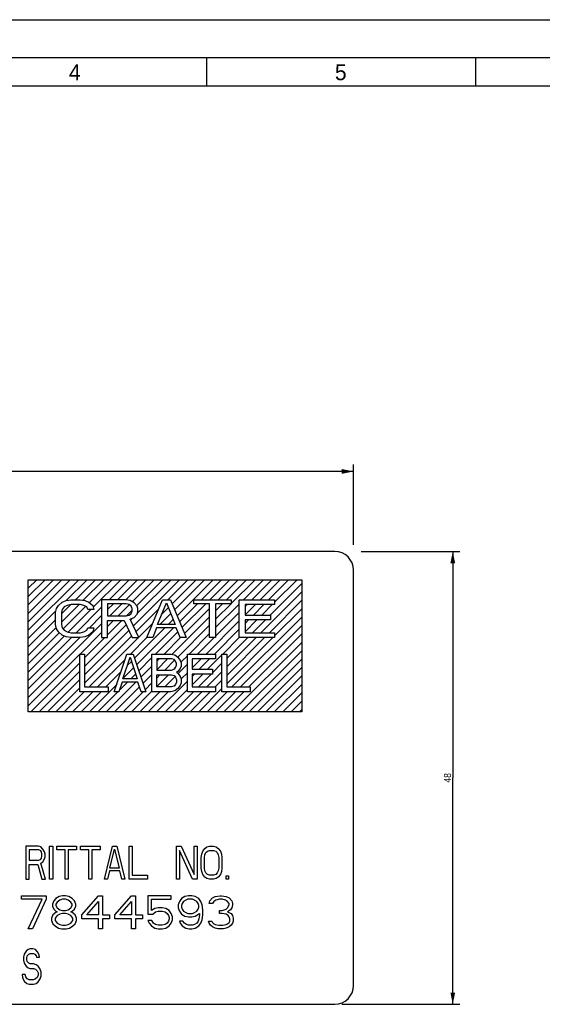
# Model space of a CAD drawing. Header units: millimetres. Extents: x 0 to 420, y -116 to 297.
# Tile 4 of 11: x 198 to 309, y 88 to 297. Entities that reach past the tile are written whole.
import ezdxf

# ---------------------------------------------------------------- set-up
doc = ezdxf.new("R2010")
doc.units = ezdxf.units.MM
doc.header["$LTSCALE"] = 23.1
doc.layers.get('0').update_dxf_attribs({"linetype": 'CONTINUOUS'})
doc.styles.get("Standard").update_dxf_attribs({"font": 'txt', "width": 0.9})
doc.styles.add('TEXTSTYLE_2', font='txt')
doc.dimstyles.new('DIMSTYLE_1', dxfattribs={"dimtxt": 1.5, "dimasz": 2.5, "dimexe": 1.5, "dimexo": 1.5, "dimgap": 0.375, "dimtad": 1, "dimdec": 0, "dimlfac": 0.5, "dimzin": 0, "dimdsep": 46, "dimtxsty": 'Standard', "dimblk": '_FILLED', "dimblk1": '_FILLED', "dimblk2": '_FILLED', "dimcen": 0.09, "dimazin": 0, "dimtp": 0.3, "dimtm": 0.3, "dimtfac": 1, "dimtdec": 0, "dimtofl": 0, "dimtmove": 0, "dimatfit": 3, "dimldrblk": '_FILLED', "dimfxl": 0, "dimtolj": 1, "dimtzin": 0, "dimarcsym": 0})

# ---------------------------------------------------------------- blocks, each defined once
blk = doc.blocks.new('_FILLED')
at = {"color": 0, "linetype": 'ByBlock'}
blk.add_solid([(0, 0), (-1, 0.2), (-1, -0.2)], dxfattribs=at)
blk = doc.blocks.new('*D1')
at = {"color": 2, "linetype": 'Continuous'}
for p, q in [((69.09, 181.8), (69.09, 202.75)), ((269.09, 185.68), (269.09, 202.75)), ((69.09, 201.25), (169.09, 201.25)), ((269.09, 201.25), (169.09, 201.25))]:
    blk.add_line(p, q, dxfattribs=at)
at = {"color": 2, "linetype": 'Continuous', "xscale": 2.5, "yscale": 2.5, "zscale": 2.5, "rotation": 180}
blk.add_blockref('_FILLED', (69.09, 201.25), dxfattribs=at)
at = {"color": 2, "linetype": 'Continuous', "xscale": 2.5, "yscale": 2.5, "zscale": 2.5}
blk.add_blockref('_FILLED', (269.09, 201.25), dxfattribs=at)
at = {"color": 2, "linetype": 'Continuous', "insert": (169.09, 203.13), "char_height": 1.5, "width": 4.05, "attachment_point": 2, "line_spacing_factor": 0.9}
blk.add_mtext('100', dxfattribs=at)
blk = doc.blocks.new('*D2')
at = {"color": 2, "linetype": 'Continuous'}
for p, q in [((270.7, 184.3), (291.64, 184.3)), ((290.14, 184.3), (290.14, 136.3)), ((290.14, 88.3), (290.14, 136.3)), ((266.59, 88.3), (291.64, 88.3))]:
    blk.add_line(p, q, dxfattribs=at)
at = {"color": 2, "linetype": 'Continuous', "xscale": 2.5, "yscale": 2.5, "zscale": 2.5}
for p, rotation in [((290.14, 184.3), 90), ((290.14, 88.3), 270)]:
    blk.add_blockref('_FILLED', p, dxfattribs=dict(at, rotation=rotation))
at = {"color": 2, "linetype": 'Continuous', "insert": (288.27, 136.3), "char_height": 1.5, "width": 2.7, "attachment_point": 2, "rotation": 90, "line_spacing_factor": 0.9}
blk.add_mtext('48', dxfattribs=at)

msp = doc.modelspace()

# ---------------------------------------------------------------- linework, layer by layer
at = {"color": 7, "linetype": 'Continuous'}
for p, q in [((0, 297), (420, 297)), ((6, 289), (413, 289)), ((238, 283), (238, 289)), ((295, 283), (295, 289)), ((6, 283), (413, 283)), ((265.09, 184.3), (73.09, 184.3)), ((269.09, 92.3), (269.09, 180.3)), ((200.09, 150.3), (200.09, 178.3)), ((200.09, 178.3), (258.09, 178.3)), ((258.09, 178.3), (258.09, 150.3)), ((206.49, 172.86), (207.32, 173.54)), ((207.32, 173.54), (208.16, 173.88)), ((208.16, 173.88), (209.2, 174.05)), ((209.2, 174.05), (211.07, 174.05)), ((211.07, 174.05), (212.12, 173.88)), ((212.12, 173.88), (212.95, 173.54)), ((212.95, 173.54), (213.78, 172.86)), ((220.66, 174.05), (215.66, 174.05)), ((215.66, 174.05), (215.66, 166.05)), ((221.7, 173.88), (220.66, 174.05)), ((222.53, 173.37), (221.7, 173.88)), ((223.16, 172.69), (222.53, 173.37)), ((225.24, 166.05), (228.57, 174.05)), ((227.53, 168.77), (229.41, 173.37)), ((228.57, 174.05), (230.24, 174.05)), ((229.41, 173.37), (231.28, 168.77)), ((230.24, 174.05), (233.57, 166.05)), ((235.24, 174.05), (243.16, 174.05)), ((235.24, 173.2), (235.24, 174.05)), ((243.16, 174.05), (243.16, 173.2)), ((244.82, 174.05), (252.32, 174.05)), ((244.82, 166.05), (244.82, 174.05)), ((252.32, 174.05), (252.32, 173.03)), ((205.87, 171.33), (206.07, 172.18)), ((205.87, 168.77), (205.87, 171.33)), ((206.07, 172.18), (206.49, 172.86)), ((207.32, 172.01), (207.12, 171.33)), ((207.12, 171.33), (207.12, 168.77)), ((207.74, 172.52), (207.32, 172.01)), ((208.37, 172.86), (207.74, 172.52)), ((209.2, 173.03), (208.37, 172.86)), ((211.07, 173.03), (209.2, 173.03)), ((211.91, 172.86), (211.07, 173.03)), ((212.53, 172.52), (211.91, 172.86)), ((212.74, 172.01), (212.53, 172.52)), ((213.99, 172.01), (212.74, 172.01)), ((213.78, 172.86), (213.99, 172.01)), ((220.87, 173.2), (216.91, 173.2)), ((216.91, 173.2), (216.91, 170.64)), ((221.49, 173.03), (220.87, 173.2)), ((221.91, 172.69), (221.49, 173.03)), ((221.49, 170.81), (221.91, 171.16)), ((222.12, 172.18), (221.91, 172.69)), ((221.91, 171.16), (222.12, 171.67)), ((222.12, 171.67), (222.12, 172.18)), ((223.37, 172.18), (223.16, 172.69)), ((223.16, 170.99), (223.37, 171.5)), ((223.37, 171.5), (223.37, 172.18)), ((238.57, 173.2), (235.24, 173.2)), ((238.57, 166.05), (238.57, 173.2)), ((243.16, 173.2), (239.82, 173.2)), ((239.82, 173.2), (239.82, 166.05)), ((252.32, 173.03), (246.07, 173.03)), ((246.07, 173.03), (246.07, 170.81)), ((216.91, 170.64), (220.87, 170.64)), ((216.91, 169.62), (220.45, 169.62)), ((216.91, 166.05), (216.91, 169.62)), ((220.45, 169.62), (222.12, 166.05)), ((220.87, 170.64), (221.49, 170.81)), ((221.7, 169.96), (222.53, 170.3)), ((223.57, 166.05), (221.7, 169.96)), ((222.53, 170.3), (223.16, 170.99)), ((246.07, 170.81), (251.49, 170.81)), ((251.49, 169.79), (246.07, 169.79)), ((246.07, 169.79), (246.07, 167.07)), ((251.49, 170.81), (251.49, 169.79)), ((206.07, 167.92), (205.87, 168.77)), ((206.49, 167.24), (206.07, 167.92)), ((207.32, 166.56), (206.49, 167.24)), ((207.12, 168.77), (207.32, 168.09)), ((207.32, 168.09), (207.74, 167.58)), ((207.74, 167.58), (208.37, 167.24)), ((208.37, 167.24), (209.2, 167.07)), ((209.2, 167.07), (211.07, 167.07)), ((211.07, 167.07), (211.91, 167.24)), ((211.91, 167.24), (212.53, 167.58)), ((212.53, 167.58), (212.74, 168.09)), ((212.74, 168.09), (213.99, 168.09)), ((213.78, 167.24), (212.95, 166.56)), ((213.99, 168.09), (213.78, 167.24)), ((227.32, 168.09), (226.49, 166.05)), ((231.49, 168.09), (227.32, 168.09)), ((231.28, 168.77), (227.53, 168.77)), ((232.32, 166.05), (231.49, 168.09)), ((246.07, 167.07), (252.32, 167.07)), ((252.32, 167.07), (252.32, 166.05)), ((208.16, 166.22), (207.32, 166.56)), ((209.2, 166.05), (208.16, 166.22)), ((211.07, 166.05), (209.2, 166.05)), ((212.12, 166.22), (211.07, 166.05)), ((212.95, 166.56), (212.12, 166.22)), ((215.66, 166.05), (216.91, 166.05)), ((222.12, 166.05), (223.57, 166.05)), ((226.49, 166.05), (225.24, 166.05)), ((233.57, 166.05), (232.32, 166.05)), ((239.82, 166.05), (238.57, 166.05)), ((252.32, 166.05), (244.82, 166.05)), ((211.01, 162.55), (212.01, 162.55)), ((211.01, 154.55), (211.01, 162.55)), ((212.01, 162.55), (212.01, 155.57)), ((218.34, 154.55), (221.01, 162.55)), ((220.18, 157.28), (221.68, 161.87)), ((221.01, 162.55), (222.34, 162.55)), ((221.68, 161.87), (223.18, 157.28)), ((222.34, 162.55), (225.01, 154.55)), ((226.34, 162.55), (230.34, 162.55)), ((226.34, 154.55), (226.34, 162.55)), ((230.51, 161.53), (227.34, 161.53)), ((227.34, 161.53), (227.34, 159.15)), ((230.34, 162.55), (231.18, 162.38)), ((231.01, 161.36), (230.51, 161.53)), ((231.34, 161.02), (231.01, 161.36)), ((231.18, 162.38), (231.84, 161.87)), ((231.51, 160.51), (231.34, 161.02)), ((231.84, 161.87), (232.34, 161.19)), ((232.34, 161.19), (232.51, 160.68)), ((233.84, 162.55), (239.84, 162.55)), ((233.84, 154.55), (233.84, 162.55)), ((239.84, 161.53), (234.84, 161.53)), ((234.84, 161.53), (234.84, 159.32)), ((239.84, 162.55), (239.84, 161.53)), ((241.18, 162.55), (242.18, 162.55)), ((241.18, 154.55), (241.18, 162.55)), ((242.18, 162.55), (242.18, 155.57)), ((227.34, 159.15), (230.51, 159.15)), ((230.51, 159.15), (231.01, 159.32)), ((231.01, 159.32), (231.34, 159.66)), ((231.34, 159.66), (231.51, 160.17)), ((231.51, 160.17), (231.51, 160.51)), ((231.84, 158.81), (231.51, 158.64)), ((231.51, 158.64), (231.84, 158.47)), ((232.34, 159.49), (231.84, 158.81)), ((232.51, 160), (232.34, 159.49)), ((232.51, 160.68), (232.51, 160)), ((234.84, 159.32), (239.18, 159.32)), ((239.18, 159.32), (239.18, 158.3)), ((220.01, 156.6), (219.34, 154.55)), ((223.34, 156.6), (220.01, 156.6)), ((223.18, 157.28), (220.18, 157.28)), ((224.01, 154.55), (223.34, 156.6)), ((227.34, 158.13), (230.51, 158.13)), ((227.34, 155.57), (227.34, 158.13)), ((230.51, 158.13), (231.01, 157.96)), ((231.01, 157.96), (231.34, 157.62)), ((231.34, 157.62), (231.51, 157.11)), ((231.51, 156.6), (231.34, 156.08)), ((231.51, 157.11), (231.51, 156.6)), ((231.84, 158.47), (232.34, 157.79)), ((232.34, 157.79), (232.51, 157.28)), ((232.51, 157.28), (232.51, 156.43)), ((239.18, 158.3), (234.84, 158.3)), ((234.84, 158.3), (234.84, 155.57)), ((217.01, 154.55), (211.01, 154.55)), ((212.01, 155.57), (217.01, 155.57)), ((217.01, 155.57), (217.01, 154.55)), ((219.34, 154.55), (218.34, 154.55)), ((225.01, 154.55), (224.01, 154.55)), ((230.34, 154.55), (226.34, 154.55)), ((230.51, 155.57), (227.34, 155.57)), ((231.18, 154.72), (230.34, 154.55)), ((231.01, 155.74), (230.51, 155.57)), ((231.34, 156.08), (231.01, 155.74)), ((231.84, 155.23), (231.18, 154.72)), ((232.34, 155.91), (231.84, 155.23)), ((232.51, 156.43), (232.34, 155.91)), ((239.84, 154.55), (233.84, 154.55)), ((234.84, 155.57), (239.84, 155.57)), ((239.84, 155.57), (239.84, 154.55)), ((247.18, 154.55), (241.18, 154.55)), ((242.18, 155.57), (247.18, 155.57)), ((247.18, 155.57), (247.18, 154.55)), ((258.09, 150.3), (200.09, 150.3)), ((202.23, 121.8), (199.6, 121.8)), ((199.6, 121.8), (199.6, 114.8)), ((202.34, 121.06), (200.26, 121.06)), ((200.26, 121.06), (200.26, 118.82)), ((202.77, 121.65), (202.23, 121.8)), ((202.67, 120.91), (202.34, 121.06)), ((203.21, 121.21), (202.77, 121.65)), ((203.54, 120.61), (203.21, 121.21)), ((204.63, 121.8), (205.29, 121.8)), ((204.63, 114.8), (204.63, 121.8)), ((205.29, 121.8), (205.29, 114.8)), ((206.17, 121.8), (210.32, 121.8)), ((206.17, 121.06), (206.17, 121.8)), ((207.92, 121.06), (206.17, 121.06)), ((207.92, 114.8), (207.92, 121.06)), ((210.32, 121.06), (208.57, 121.06)), ((208.57, 121.06), (208.57, 114.8)), ((210.32, 121.8), (210.32, 121.06)), ((211.2, 121.8), (215.35, 121.8)), ((211.2, 121.06), (211.2, 121.8)), ((212.95, 121.06), (211.2, 121.06)), ((212.95, 114.8), (212.95, 121.06)), ((215.35, 121.06), (213.6, 121.06)), ((213.6, 121.06), (213.6, 114.8)), ((215.35, 121.8), (215.35, 121.06)), ((216.23, 114.8), (217.98, 121.8)), ((217.43, 117.18), (218.42, 121.21)), ((217.98, 121.8), (218.85, 121.8)), ((218.42, 121.21), (219.4, 117.18)), ((218.85, 121.8), (220.6, 114.8)), ((221.48, 121.8), (222.13, 121.8)), ((221.48, 114.8), (221.48, 121.8)), ((222.13, 121.8), (222.13, 115.69)), ((231.54, 121.8), (232.52, 121.8)), ((231.54, 114.8), (231.54, 121.8)), ((232.52, 121.8), (235.26, 115.84)), ((235.26, 121.8), (235.92, 121.8)), ((235.26, 115.84), (235.26, 121.8)), ((235.92, 121.8), (235.92, 114.8)), ((237.12, 120.76), (237.56, 121.35)), ((237.56, 121.35), (237.99, 121.65)), ((237.99, 121.65), (238.54, 121.8)), ((238.54, 121.8), (239.42, 121.8)), ((239.42, 121.8), (239.96, 121.65)), ((239.96, 121.65), (240.4, 121.35)), ((240.4, 121.35), (240.84, 120.76)), ((202.34, 118.82), (202.67, 118.97)), ((202.88, 120.61), (202.67, 120.91)), ((202.67, 118.97), (202.88, 119.27)), ((202.99, 120.16), (202.88, 120.61)), ((202.88, 119.27), (202.99, 119.72)), ((202.99, 119.72), (202.99, 120.16)), ((203.21, 118.52), (203.54, 119.12)), ((203.65, 120.16), (203.54, 120.61)), ((203.54, 119.12), (203.65, 119.57)), ((203.65, 119.57), (203.65, 120.16)), ((234.93, 114.8), (232.2, 120.91)), ((232.2, 120.91), (232.2, 114.8)), ((236.79, 119.42), (236.9, 120.16)), ((236.79, 117.18), (236.79, 119.42)), ((236.9, 120.16), (237.12, 120.76)), ((237.45, 119.42), (237.56, 120.01)), ((237.45, 117.18), (237.45, 119.42)), ((237.56, 120.01), (237.77, 120.46)), ((237.77, 120.46), (238.1, 120.76)), ((238.1, 120.76), (238.54, 120.91)), ((238.54, 120.91), (239.42, 120.91)), ((239.42, 120.91), (239.85, 120.76)), ((239.85, 120.76), (240.18, 120.46)), ((240.18, 120.46), (240.4, 120.01)), ((240.4, 120.01), (240.51, 119.42)), ((240.51, 119.42), (240.51, 117.18)), ((240.84, 120.76), (241.06, 120.16)), ((241.06, 120.16), (241.17, 119.42)), ((241.17, 119.42), (241.17, 117.18)), ((200.26, 118.82), (202.34, 118.82)), ((200.26, 117.93), (202.12, 117.93)), ((200.26, 114.8), (200.26, 117.93)), ((202.12, 117.93), (202.99, 114.8)), ((202.77, 118.23), (203.21, 118.52)), ((203.76, 114.8), (202.77, 118.23)), ((219.4, 117.18), (217.43, 117.18)), ((236.9, 116.44), (236.79, 117.18)), ((237.56, 116.59), (237.45, 117.18)), ((240.51, 117.18), (240.4, 116.59)), ((241.17, 117.18), (241.06, 116.44)), ((199.6, 114.8), (200.26, 114.8)), ((202.99, 114.8), (203.76, 114.8)), ((205.29, 114.8), (204.63, 114.8)), ((208.57, 114.8), (207.92, 114.8)), ((213.6, 114.8), (212.95, 114.8)), ((216.88, 114.8), (216.23, 114.8)), ((217.32, 116.59), (216.88, 114.8)), ((219.51, 116.59), (217.32, 116.59)), ((219.95, 114.8), (219.51, 116.59)), ((220.6, 114.8), (219.95, 114.8)), ((225.42, 114.8), (221.48, 114.8)), ((222.13, 115.69), (225.42, 115.69)), ((225.42, 115.69), (225.42, 114.8)), ((232.2, 114.8), (231.54, 114.8)), ((235.92, 114.8), (234.93, 114.8)), ((237.12, 115.84), (236.9, 116.44)), ((237.56, 115.25), (237.12, 115.84)), ((237.77, 116.14), (237.56, 116.59)), ((237.99, 114.95), (237.56, 115.25)), ((238.1, 115.84), (237.77, 116.14)), ((238.54, 114.8), (237.99, 114.95)), ((238.54, 115.69), (238.1, 115.84)), ((239.42, 115.69), (238.54, 115.69)), ((239.42, 114.8), (238.54, 114.8)), ((239.85, 115.84), (239.42, 115.69)), ((239.96, 114.95), (239.42, 114.8)), ((240.18, 116.14), (239.85, 115.84)), ((240.4, 115.25), (239.96, 114.95)), ((240.4, 116.59), (240.18, 116.14)), ((240.84, 115.84), (240.4, 115.25)), ((241.06, 116.44), (240.84, 115.84)), ((242.04, 115.55), (242.59, 115.55)), ((242.04, 114.8), (242.04, 115.55)), ((242.59, 114.8), (242.04, 114.8)), ((242.59, 115.55), (242.59, 114.8)), ((198.64, 111.3), (203.89, 111.3)), ((198.64, 110.56), (198.64, 111.3)), ((203.89, 111.3), (203.89, 110.56)), ((205.93, 110.71), (205.49, 110.26)), ((206.66, 111.15), (205.93, 110.71)), ((207.39, 111.3), (206.66, 111.15)), ((207.97, 111.3), (207.39, 111.3)), ((208.7, 111.15), (207.97, 111.3)), ((209.43, 110.71), (208.7, 111.15)), ((209.87, 110.26), (209.43, 110.71)), ((211.47, 107.28), (214.97, 111.3)), ((214.97, 111.3), (215.84, 111.3)), ((215.84, 111.3), (215.84, 107.28)), ((218.47, 107.28), (221.97, 111.3)), ((221.97, 111.3), (222.84, 111.3)), ((222.84, 111.3), (222.84, 107.28)), ((230.43, 111.3), (225.47, 111.3)), ((225.47, 111.3), (225.47, 107.43)), ((230.43, 110.56), (230.43, 111.3)), ((232.62, 110.71), (232.18, 110.11)), ((233.34, 111.15), (232.62, 110.71)), ((234.07, 111.3), (233.34, 111.15)), ((234.8, 111.3), (234.07, 111.3)), ((235.53, 111.15), (234.8, 111.3)), ((236.26, 110.71), (235.53, 111.15)), ((236.7, 110.11), (236.26, 110.71)), ((238.59, 110.26), (239.18, 110.85)), ((239.18, 110.85), (239.76, 111.15)), ((239.76, 111.15), (240.78, 111.3)), ((240.78, 111.3), (241.07, 111.3)), ((241.07, 111.3), (242.09, 111.15)), ((242.09, 111.15), (242.68, 110.85)), ((242.68, 110.85), (243.26, 110.26)), ((203.01, 110.56), (198.64, 110.56)), ((200.09, 104.3), (203.01, 110.56)), ((203.89, 110.56), (200.97, 104.3)), ((205.49, 110.26), (205.2, 109.51)), ((205.2, 109.51), (205.2, 109.07)), ((205.2, 109.07), (205.49, 108.47)), ((206.22, 109.96), (205.93, 109.51)), ((205.93, 109.51), (205.93, 109.22)), ((205.93, 109.22), (206.22, 108.77)), ((206.8, 110.41), (206.22, 109.96)), ((206.22, 108.77), (206.8, 108.32)), ((207.39, 110.56), (206.8, 110.41)), ((207.97, 110.56), (207.39, 110.56)), ((208.55, 110.41), (207.97, 110.56)), ((209.14, 109.96), (208.55, 110.41)), ((208.55, 108.32), (209.14, 108.77)), ((209.43, 109.51), (209.14, 109.96)), ((209.14, 108.77), (209.43, 109.22)), ((209.43, 109.22), (209.43, 109.51)), ((210.16, 109.51), (209.87, 110.26)), ((209.87, 108.47), (210.16, 109.07)), ((210.16, 109.07), (210.16, 109.51)), ((212.49, 107.28), (214.97, 110.11)), ((214.97, 110.11), (214.97, 107.28)), ((219.49, 107.28), (221.97, 110.11)), ((221.97, 110.11), (221.97, 107.28)), ((226.2, 110.56), (230.43, 110.56)), ((226.2, 108.17), (226.2, 110.56)), ((226.93, 108.62), (226.2, 108.17)), ((227.66, 108.77), (226.93, 108.62)), ((228.53, 108.77), (227.66, 108.77)), ((229.26, 108.62), (228.53, 108.77)), ((229.99, 108.17), (229.26, 108.62)), ((232.18, 110.11), (231.89, 109.36)), ((231.89, 109.36), (231.89, 108.77)), ((231.89, 108.77), (232.18, 108.02)), ((232.76, 109.66), (232.62, 109.22)), ((232.62, 109.22), (232.62, 108.92)), ((232.62, 108.92), (232.76, 108.47)), ((233.05, 110.11), (232.76, 109.66)), ((233.49, 110.41), (233.05, 110.11)), ((233.93, 110.56), (233.49, 110.41)), ((234.95, 110.56), (233.93, 110.56)), ((235.39, 110.41), (234.95, 110.56)), ((235.82, 110.11), (235.39, 110.41)), ((236.12, 109.66), (235.82, 110.11)), ((236.26, 109.22), (236.12, 109.66)), ((236.12, 108.47), (236.26, 108.92)), ((236.26, 108.92), (236.26, 109.22)), ((236.99, 109.36), (236.7, 110.11)), ((237.14, 108.32), (236.99, 109.36)), ((238.45, 109.66), (238.59, 110.26)), ((239.18, 109.66), (238.45, 109.66)), ((239.47, 110.11), (239.18, 109.66)), ((239.91, 110.41), (239.47, 110.11)), ((240.64, 110.56), (239.91, 110.41)), ((241.22, 110.56), (240.64, 110.56)), ((241.95, 110.41), (241.22, 110.56)), ((242.39, 110.11), (241.95, 110.41)), ((242.09, 108.47), (242.39, 108.77)), ((242.68, 109.66), (242.39, 110.11)), ((242.39, 108.77), (242.68, 109.36)), ((242.68, 109.36), (242.68, 109.66)), ((243.26, 108.77), (242.97, 108.32)), ((243.26, 110.26), (243.41, 109.66)), ((243.41, 109.36), (243.26, 108.77)), ((243.41, 109.66), (243.41, 109.36)), ((205.34, 107.28), (205.05, 106.54)), ((205.05, 106.54), (205.05, 106.09)), ((205.93, 107.73), (205.34, 107.28)), ((205.49, 108.47), (205.93, 108.02)), ((206.22, 107.13), (205.78, 106.54)), ((205.78, 106.54), (205.78, 106.09)), ((205.93, 108.02), (206.22, 107.88)), ((206.22, 107.88), (205.93, 107.73)), ((206.8, 107.43), (206.22, 107.13)), ((206.8, 108.32), (207.39, 108.17)), ((207.39, 107.58), (206.8, 107.43)), ((207.39, 108.17), (207.97, 108.17)), ((207.97, 107.58), (207.39, 107.58)), ((207.97, 108.17), (208.55, 108.32)), ((208.55, 107.43), (207.97, 107.58)), ((209.14, 107.13), (208.55, 107.43)), ((209.14, 107.88), (209.43, 108.02)), ((209.43, 107.73), (209.14, 107.88)), ((209.57, 106.54), (209.14, 107.13)), ((209.43, 108.02), (209.87, 108.47)), ((210.01, 107.28), (209.43, 107.73)), ((209.57, 106.09), (209.57, 106.54)), ((210.3, 106.54), (210.01, 107.28)), ((210.3, 106.09), (210.3, 106.54)), ((211.47, 106.39), (211.47, 107.28)), ((214.97, 107.28), (212.49, 107.28)), ((215.84, 107.28), (217.3, 107.28)), ((217.3, 107.28), (217.3, 106.39)), ((218.47, 106.39), (218.47, 107.28)), ((221.97, 107.28), (219.49, 107.28)), ((222.84, 107.28), (224.3, 107.28)), ((224.3, 107.28), (224.3, 106.39)), ((225.47, 107.43), (226.49, 107.43)), ((226.49, 107.43), (227.07, 107.88)), ((227.07, 107.88), (227.66, 108.02)), ((227.66, 108.02), (228.53, 108.02)), ((228.53, 108.02), (229.12, 107.88)), ((229.12, 107.88), (229.55, 107.58)), ((229.55, 107.58), (229.84, 107.13)), ((229.84, 107.13), (229.99, 106.68)), ((230.43, 107.58), (229.99, 108.17)), ((229.99, 106.68), (229.99, 106.39)), ((230.72, 106.83), (230.43, 107.58)), ((230.72, 106.24), (230.72, 106.83)), ((232.18, 108.02), (232.62, 107.43)), ((232.62, 107.43), (233.34, 106.98)), ((232.76, 108.47), (233.05, 108.02)), ((233.05, 108.02), (233.49, 107.73)), ((233.34, 106.98), (234.07, 106.83)), ((233.49, 107.73), (233.93, 107.58)), ((233.93, 107.58), (234.95, 107.58)), ((234.07, 106.83), (234.8, 106.83)), ((234.8, 106.83), (235.53, 106.98)), ((234.95, 107.58), (235.39, 107.73)), ((235.39, 107.73), (235.82, 108.02)), ((235.53, 106.98), (236.41, 107.58)), ((235.82, 108.02), (236.12, 108.47)), ((236.41, 107.28), (236.26, 106.39)), ((236.41, 107.58), (236.41, 107.28)), ((236.99, 106.24), (237.14, 107.28)), ((237.14, 107.28), (237.14, 108.32)), ((240.64, 108.17), (241.22, 108.17)), ((240.64, 107.58), (240.64, 108.17)), ((241.22, 107.58), (240.64, 107.58)), ((241.22, 108.17), (242.09, 108.47)), ((242.09, 107.43), (241.22, 107.58)), ((242.53, 107.13), (242.09, 107.43)), ((242.97, 108.32), (242.39, 107.88)), ((242.39, 107.88), (243.12, 107.58)), ((242.82, 106.54), (242.53, 107.13)), ((242.82, 105.94), (242.82, 106.54)), ((243.12, 107.58), (243.41, 107.13)), ((243.41, 107.13), (243.55, 106.54)), ((243.55, 106.54), (243.55, 105.94)), ((205.05, 106.09), (205.34, 105.34)), ((205.34, 105.34), (205.78, 104.9)), ((205.78, 106.09), (206.22, 105.49)), ((205.78, 104.9), (206.51, 104.45)), ((206.22, 105.49), (206.8, 105.19)), ((206.51, 104.45), (207.24, 104.3)), ((206.8, 105.19), (207.39, 105.05)), ((207.39, 105.05), (207.97, 105.05)), ((207.97, 105.05), (208.55, 105.19)), ((208.12, 104.3), (208.84, 104.45)), ((208.55, 105.19), (209.14, 105.49)), ((208.84, 104.45), (209.57, 104.9)), ((209.14, 105.49), (209.57, 106.09)), ((209.57, 104.9), (210.01, 105.34)), ((210.01, 105.34), (210.3, 106.09)), ((214.97, 106.39), (211.47, 106.39)), ((214.97, 104.3), (214.97, 106.39)), ((217.3, 106.39), (215.84, 106.39)), ((215.84, 106.39), (215.84, 104.3)), ((221.97, 106.39), (218.47, 106.39)), ((221.97, 104.3), (221.97, 106.39)), ((224.3, 106.39), (222.84, 106.39)), ((222.84, 106.39), (222.84, 104.3)), ((226.34, 106.09), (225.47, 106.09)), ((225.47, 106.09), (225.76, 105.49)), ((225.76, 105.49), (226.2, 104.9)), ((226.2, 104.9), (226.93, 104.45)), ((226.64, 105.49), (226.34, 106.09)), ((227.07, 105.19), (226.64, 105.49)), ((226.93, 104.45), (227.66, 104.3)), ((227.66, 105.05), (227.07, 105.19)), ((228.53, 105.05), (227.66, 105.05)), ((229.12, 105.19), (228.53, 105.05)), ((228.53, 104.3), (229.26, 104.45)), ((229.55, 105.49), (229.12, 105.19)), ((229.26, 104.45), (229.99, 104.9)), ((229.84, 105.94), (229.55, 105.49)), ((229.99, 106.39), (229.84, 105.94)), ((229.99, 104.9), (230.43, 105.49)), ((230.43, 105.49), (230.72, 106.24)), ((232.91, 105.94), (232.18, 105.94)), ((232.18, 105.94), (232.32, 105.49)), ((232.32, 105.49), (232.76, 104.9)), ((232.76, 104.9), (233.49, 104.45)), ((233.2, 105.49), (232.91, 105.94)), ((233.64, 105.19), (233.2, 105.49)), ((233.49, 104.45), (234.22, 104.3)), ((234.07, 105.05), (233.64, 105.19)), ((234.95, 105.05), (234.07, 105.05)), ((234.8, 104.3), (235.53, 104.45)), ((235.39, 105.19), (234.95, 105.05)), ((235.82, 105.49), (235.39, 105.19)), ((235.53, 104.45), (236.26, 104.9)), ((236.12, 105.94), (235.82, 105.49)), ((236.26, 106.39), (236.12, 105.94)), ((236.26, 104.9), (236.7, 105.49)), ((236.7, 105.49), (236.99, 106.24)), ((238.3, 105.94), (239.03, 105.94)), ((238.45, 105.49), (238.3, 105.94)), ((238.74, 105.05), (238.45, 105.49)), ((239.18, 104.75), (238.74, 105.05)), ((239.03, 105.94), (239.18, 105.64)), ((239.18, 105.64), (239.47, 105.34)), ((239.76, 104.45), (239.18, 104.75)), ((239.47, 105.34), (239.76, 105.19)), ((239.76, 105.19), (240.49, 105.05)), ((240.34, 104.3), (239.76, 104.45)), ((240.49, 105.05), (241.37, 105.05)), ((241.37, 105.05), (242.09, 105.19)), ((242.09, 104.45), (241.51, 104.3)), ((242.09, 105.19), (242.39, 105.34)), ((242.68, 104.75), (242.09, 104.45)), ((242.39, 105.34), (242.68, 105.64)), ((242.68, 105.64), (242.82, 105.94)), ((243.12, 105.05), (242.68, 104.75)), ((243.41, 105.49), (243.12, 105.05)), ((243.55, 105.94), (243.41, 105.49)), ((200.97, 104.3), (200.09, 104.3)), ((207.24, 104.3), (208.12, 104.3)), ((215.84, 104.3), (214.97, 104.3)), ((222.84, 104.3), (221.97, 104.3)), ((227.66, 104.3), (228.53, 104.3)), ((234.22, 104.3), (234.8, 104.3)), ((241.51, 104.3), (240.34, 104.3)), ((199.22, 98.93), (199.11, 98.3)), ((199.11, 98.3), (199.11, 97.66)), ((199.66, 99.57), (199.22, 98.93)), ((200.09, 99.89), (199.66, 99.57)), ((199.77, 98.14), (199.88, 98.61)), ((199.77, 97.82), (199.77, 98.14)), ((199.88, 98.61), (200.2, 98.93)), ((200.53, 100.05), (200.09, 99.89)), ((200.2, 98.93), (200.53, 99.09)), ((201.08, 100.05), (200.53, 100.05)), ((200.53, 99.09), (201.19, 99.09)), ((201.63, 99.89), (201.08, 100.05)), ((201.19, 99.09), (201.52, 98.93)), ((201.52, 98.93), (201.74, 98.61)), ((202.06, 99.41), (201.63, 99.89)), ((201.74, 98.61), (201.84, 98.3)), ((201.84, 98.3), (202.5, 98.3)), ((202.39, 98.77), (202.06, 99.41)), ((202.5, 98.3), (202.39, 98.77)), ((199.11, 97.66), (199.22, 97.02)), ((199.22, 97.02), (199.66, 96.38)), ((199.66, 96.38), (200.09, 96.06)), ((199.88, 97.34), (199.77, 97.82)), ((200.2, 97.02), (199.88, 97.34)), ((200.09, 96.06), (200.53, 95.9)), ((200.53, 96.86), (200.2, 97.02)), ((201.19, 96.86), (200.53, 96.86)), ((201.74, 96.7), (201.19, 96.86)), ((202.17, 96.38), (201.74, 96.7)), ((202.61, 95.74), (202.17, 96.38)), ((199.44, 94.63), (198.78, 94.63)), ((198.78, 94.63), (198.89, 93.99)), ((198.89, 93.99), (199.22, 93.19)), ((199.55, 94.15), (199.44, 94.63)), ((199.88, 93.67), (199.55, 94.15)), ((200.53, 95.9), (201.19, 95.9)), ((201.19, 95.9), (201.63, 95.74)), ((201.63, 95.74), (201.95, 95.42)), ((201.95, 93.99), (201.63, 93.67)), ((201.95, 95.42), (202.17, 94.94)), ((202.17, 94.47), (201.95, 93.99)), ((202.17, 94.94), (202.17, 94.47)), ((202.83, 95.1), (202.61, 95.74)), ((202.61, 93.67), (202.83, 94.31)), ((202.83, 94.31), (202.83, 95.1)), ((199.22, 93.19), (199.77, 92.71)), ((199.77, 92.71), (200.31, 92.55)), ((200.31, 93.51), (199.88, 93.67)), ((201.19, 93.51), (200.31, 93.51)), ((200.31, 92.55), (201.19, 92.55)), ((201.63, 93.67), (201.19, 93.51)), ((201.19, 92.55), (201.74, 92.71)), ((201.74, 92.71), (202.17, 93.03)), ((202.17, 93.03), (202.61, 93.67)), ((73.09, 88.3), (265.09, 88.3))]:
    msp.add_line(p, q, dxfattribs=at)
at = {"color": 2, "linetype": 'Continuous'}
for p, q in [((200.09, 176.52), (201.88, 178.3)), ((200.09, 174.74), (203.66, 178.3)), ((200.09, 172.96), (205.44, 178.3)), ((200.09, 171.17), (207.22, 178.3)), ((200.09, 169.39), (209, 178.3)), ((200.09, 167.61), (210.79, 178.3)), ((208.14, 173.87), (212.57, 178.3)), ((210.1, 174.05), (214.35, 178.3)), ((211.77, 173.94), (216.13, 178.3)), ((213.06, 173.45), (217.91, 178.3)), ((213.87, 172.48), (219.7, 178.3)), ((217.23, 174.05), (221.48, 178.3)), ((219.01, 174.05), (223.26, 178.3)), ((220.77, 174.03), (225.04, 178.3)), ((222.13, 173.61), (226.82, 178.3)), ((222.39, 168.52), (232.17, 178.3)), ((223.08, 172.77), (228.61, 178.3)), ((223.22, 171.13), (230.39, 178.3)), ((229.7, 174.05), (233.95, 178.3)), ((230.61, 173.17), (235.73, 178.3)), ((231.13, 171.92), (237.51, 178.3)), ((231.65, 170.66), (239.3, 178.3)), ((236.83, 174.05), (241.08, 178.3)), ((238.61, 174.05), (242.86, 178.3)), ((240.39, 174.05), (244.64, 178.3)), ((242.17, 174.05), (246.42, 178.3)), ((243.16, 173.25), (248.21, 178.3)), ((245.74, 174.05), (249.99, 178.3)), ((247.52, 174.05), (251.77, 178.3)), ((249.3, 174.05), (253.55, 178.3)), ((251.08, 174.05), (255.33, 178.3)), ((251.41, 170.81), (258.09, 177.5)), ((252.32, 173.51), (257.12, 178.3)), ((249.45, 167.07), (258.09, 175.72)), ((251.23, 167.07), (258.09, 173.93)), ((200.09, 165.83), (205.95, 171.69)), ((207.12, 169.28), (210.86, 173.03)), ((207.12, 171.07), (209.05, 173)), ((207.49, 167.88), (212.27, 172.66)), ((208.59, 167.19), (213.4, 172.01)), ((210.25, 167.07), (215.66, 172.48)), ((216.91, 171.95), (218.16, 173.2)), ((217.39, 170.64), (219.94, 173.2)), ((219.17, 170.64), (221.52, 173)), ((220.98, 170.68), (222.12, 171.81)), ((222.97, 167.32), (227.77, 172.12)), ((228.45, 171.02), (229.81, 172.38)), ((232.18, 169.4), (235.98, 173.2)), ((232.7, 168.14), (237.76, 173.2)), ((233.23, 166.88), (238.57, 172.23)), ((239.82, 171.7), (241.32, 173.2)), ((239.82, 169.92), (243.1, 173.2)), ((239.82, 168.14), (244.82, 173.14)), ((239.82, 166.35), (244.82, 171.35)), ((246.07, 172.6), (246.5, 173.03)), ((246.07, 170.82), (248.28, 173.03)), ((247.85, 170.81), (250.06, 173.03)), ((249.63, 170.81), (251.84, 173.03)), ((252.32, 166.38), (258.09, 172.15)), ((200.09, 164.05), (205.87, 169.82)), ((213.05, 168.09), (215.66, 170.7)), ((216.91, 168.38), (218.15, 169.62)), ((216.91, 166.6), (219.93, 169.62)), ((221.81, 169.73), (222.29, 170.21)), ((223.54, 166.11), (226.5, 169.07)), ((227.99, 168.77), (230.33, 171.11)), ((229.77, 168.77), (230.84, 169.85)), ((230.62, 162.5), (238.57, 170.45)), ((237.8, 162.55), (244.82, 169.57)), ((243.3, 155.57), (258.09, 170.37)), ((246.07, 169.04), (246.83, 169.79)), ((246.07, 167.26), (248.61, 169.79)), ((247.67, 167.07), (250.39, 169.79)), ((200.09, 153.35), (215.66, 168.92)), ((200.09, 162.26), (206.01, 168.18)), ((200.09, 160.48), (206.69, 167.08)), ((211.08, 162.55), (215.66, 167.13)), ((212.01, 159.93), (220.85, 168.76)), ((212.01, 158.14), (221.42, 167.55)), ((222.65, 161.65), (229.09, 168.09)), ((223.09, 160.31), (230.87, 168.09)), ((227.11, 162.55), (231.83, 167.27)), ((231.81, 161.9), (238.57, 168.67)), ((239.59, 162.55), (244.82, 167.79)), ((245.08, 155.57), (258.09, 168.59)), ((200.09, 158.7), (207.77, 166.38)), ((200.09, 156.92), (209.23, 166.05)), ((200.09, 155.14), (211.01, 166.05)), ((212.01, 156.36), (221.98, 166.33)), ((212.01, 161.71), (216.35, 166.05)), ((213.01, 155.57), (223.48, 166.05)), ((221.77, 162.55), (225.26, 166.05)), ((228.89, 162.55), (232.39, 166.05)), ((234.24, 162.55), (238.57, 166.89)), ((236.02, 162.55), (239.52, 166.05)), ((241.37, 162.55), (244.86, 166.05)), ((242.18, 161.58), (246.65, 166.05)), ((242.18, 159.8), (248.43, 166.05)), ((242.18, 158.02), (250.21, 166.05)), ((242.18, 156.24), (251.99, 166.05)), ((243.37, 150.3), (258.09, 165.02)), ((246.86, 155.57), (258.09, 166.81)), ((245.15, 150.3), (258.09, 163.24)), ((200.09, 151.57), (211.01, 162.49)), ((200.61, 150.3), (211.01, 160.71)), ((214.79, 155.57), (220.63, 161.42)), ((221.1, 160.11), (221.97, 160.98)), ((223.54, 158.98), (226.34, 161.79)), ((227.34, 161), (227.87, 161.53)), ((227.34, 159.22), (229.66, 161.53)), ((229.05, 159.15), (231.14, 161.23)), ((232.48, 160.79), (233.84, 162.16)), ((234.84, 161.38), (235, 161.53)), ((234.84, 159.59), (236.78, 161.53)), ((236.35, 159.32), (238.56, 161.53)), ((238.13, 159.32), (241.18, 162.36)), ((246.93, 150.3), (258.09, 161.46)), ((202.39, 150.3), (211.01, 158.93)), ((216.57, 155.57), (219.74, 158.75)), ((220.24, 157.46), (222.41, 159.63)), ((223.98, 157.64), (226.34, 160)), ((231, 159.32), (231.26, 159.57)), ((231.88, 158.41), (233.84, 160.38)), ((237.95, 155.57), (241.18, 158.8)), ((239.18, 158.58), (241.18, 160.58)), ((248.72, 150.3), (258.09, 159.68)), ((204.17, 150.3), (211.01, 157.14)), ((216.64, 150.3), (222.94, 156.6)), ((219.46, 154.9), (221.16, 156.6)), ((221.84, 157.28), (222.85, 158.29)), ((224.43, 156.3), (226.34, 158.22)), ((227.33, 150.3), (233.84, 156.81)), ((227.34, 157.44), (228.03, 158.13)), ((227.34, 155.66), (229.81, 158.13)), ((229.04, 155.57), (231.22, 157.75)), ((232.51, 157.26), (233.84, 158.59)), ((234.84, 157.81), (235.33, 158.3)), ((234.84, 156.03), (237.11, 158.3)), ((236.17, 155.57), (238.89, 158.3)), ((239.73, 155.57), (241.18, 157.02)), ((250.5, 150.3), (258.09, 157.9)), ((205.95, 150.3), (211.01, 155.36)), ((207.73, 150.3), (211.98, 154.55)), ((209.51, 150.3), (213.77, 154.55)), ((211.3, 150.3), (215.55, 154.55)), ((213.08, 150.3), (218.85, 156.07)), ((214.86, 150.3), (219.11, 154.55)), ((218.42, 150.3), (223.68, 155.56)), ((220.21, 150.3), (224.46, 154.55)), ((221.99, 150.3), (226.34, 154.66)), ((223.77, 150.3), (228.02, 154.55)), ((224.87, 154.97), (226.34, 156.44)), ((225.55, 150.3), (229.8, 154.55)), ((229.12, 150.3), (233.84, 155.03)), ((230.9, 150.3), (235.15, 154.55)), ((230.99, 155.74), (231.35, 156.1)), ((232.68, 150.3), (236.93, 154.55)), ((234.46, 150.3), (238.71, 154.55)), ((236.24, 150.3), (241.18, 155.24)), ((238.03, 150.3), (242.28, 154.55)), ((239.81, 150.3), (244.06, 154.55)), ((241.59, 150.3), (245.84, 154.55)), ((252.28, 150.3), (258.09, 156.12)), ((254.06, 150.3), (258.09, 154.33)), ((255.84, 150.3), (258.09, 152.55)), ((257.63, 150.3), (258.09, 150.77))]:
    msp.add_line(p, q, dxfattribs=at)
at = {"color": 7, "linetype": 'Continuous'}
for centre, start, end in [((265.09, 180.3), 0, 90), ((265.09, 92.3), 270, 360)]:
    msp.add_arc(centre, 4, start, end, dxfattribs=at)

# ---------------------------------------------------------------- texts
at = {"color": 2, "linetype": 'Continuous', "char_height": 3.34, "width": 3.3373, "attachment_point": 1, "line_spacing_factor": 0.9, "style": 'TEXTSTYLE_2'}
for s, insert in [('4', (208.71, 287.52)), ('5', (265.14, 287.52))]:
    msp.add_mtext(s, dxfattribs=dict(at, insert=insert))

# ---------------------------------------------------------------- dimensions: what is measured, and where the dimension line sits
at = {"color": 2, "linetype": 'Continuous'}
for base, p1, p2, angle, picture, middle in [((69.09, 201.25), (269.09, 184.18), (69.09, 180.3), 180, '*D1', (169.26, 201.25)), ((290.14, 88.3), (269.2, 184.3), (265.09, 88.3), 270, '*D2', (290.14, 136.34))]:
    dim = msp.add_linear_dim(base=base, p1=p1, p2=p2, angle=angle, dimstyle='DIMSTYLE_1', dxfattribs=at)
    dim.commit()
    dim.dimension.update_dxf_attribs({"geometry": picture, "text_midpoint": middle, "dimtype": 160})

doc.saveas('drawing.dxf')
